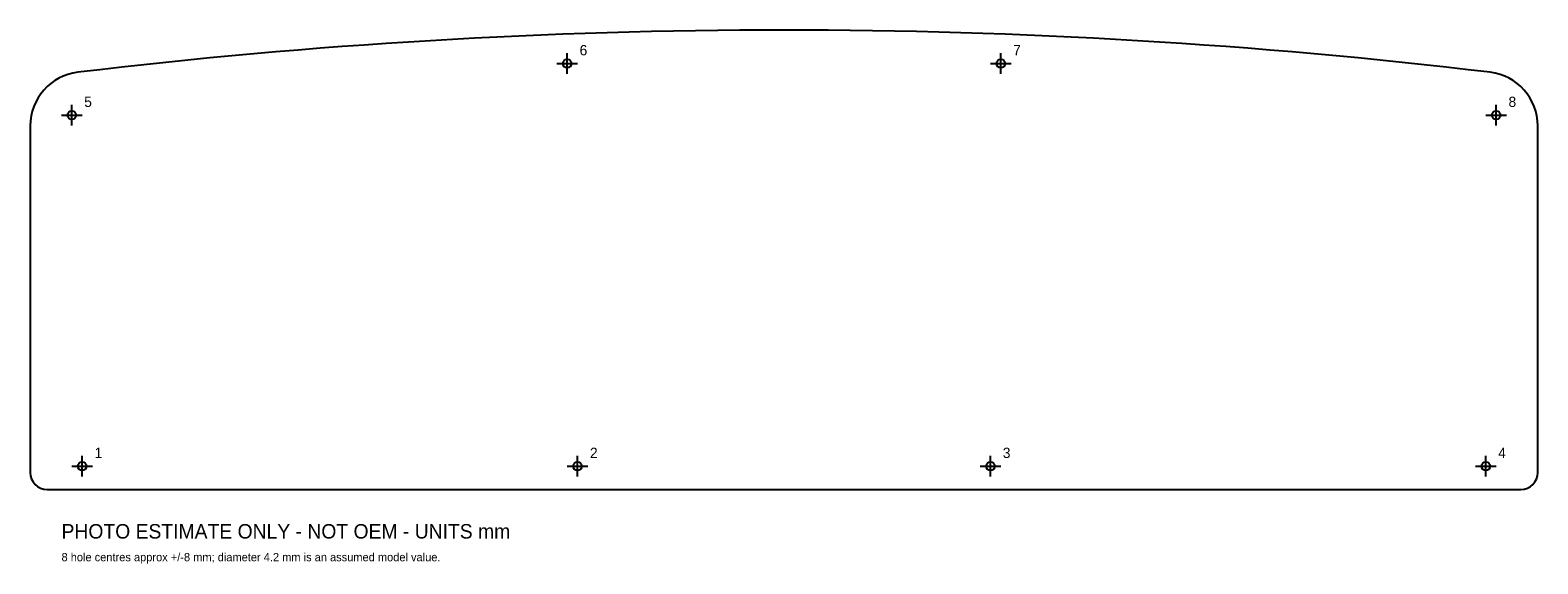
# Model space of a CAD drawing. Header units: millimetres. Extents: x -365 to 365, y -32 to 226.
import ezdxf

# ---------------------------------------------------------------- set-up
doc = ezdxf.new("R2010")
doc.units = ezdxf.units.MM
for name, color, linetype in [('CENTRES_ESTIMATED', 3, 'Continuous'), ('HOLES_ESTIMATED', 1, 'Continuous'), ('NOTES', 7, 'Continuous')]:
    doc.layers.add(name, color=color, linetype=linetype)

msp = doc.modelspace()

# ---------------------------------------------------------------- linework, layer by layer
for p, q in [((-365.2, 179.79), (-365.2, 12)), ((365.2, 12), (365.2, 179.79)), ((-357, 3.8), (357, 3.8))]:
    msp.add_line(p, q)
for centre, radius, start, end in [((0, -2653.03), 2879.23, 443.17592, 456.82408), ((-339, 179.79), 26.2, 456.82408, 540), ((339, 179.79), 26.2, 360, 443.17592), ((-357, 12), 8.2, 540, 630), ((357, 12), 8.2, 270, 360)]:
    msp.add_arc(centre, radius, start, end)
at = {"layer": 'CENTRES_ESTIMATED'}
for p, q in [((-105, 205), (-105, 215)), ((105, 205), (105, 215)), ((-110, 210), (-100, 210)), ((100, 210), (110, 210)), ((-345, 180), (-345, 190)), ((345, 180), (345, 190)), ((-350, 185), (-340, 185)), ((340, 185), (350, 185)), ((-345, 15), (-335, 15)), ((-340, 10), (-340, 20)), ((-105, 15), (-95, 15)), ((-100, 10), (-100, 20)), ((95, 15), (105, 15)), ((100, 10), (100, 20)), ((335, 15), (345, 15)), ((340, 10), (340, 20))]:
    msp.add_line(p, q, dxfattribs=at)
at = {"layer": 'HOLES_ESTIMATED'}
for centre in [(-105, 210), (105, 210), (-345, 185), (345, 185), (-340, 15), (-100, 15), (100, 15), (340, 15)]:
    msp.add_circle(centre, 2.1, dxfattribs=at)

# ---------------------------------------------------------------- texts
at = {"layer": 'NOTES'}
for s, height, p in [('6', 5, (-99, 214)), ('7', 5, (111, 214)), ('5', 5, (-339, 189)), ('8', 5, (351, 189)), ('1', 5, (-334, 19)), ('2', 5, (-94, 19)), ('3', 5, (106, 19)), ('4', 5, (346, 19)), ('PHOTO ESTIMATE ONLY - NOT OEM - UNITS mm', 7, (-350, -20)), ('8 hole centres approx +/-8 mm; diameter 4.2 mm is an assumed model value.', 4, (-350, -31))]:
    msp.add_text(s, height=height, dxfattribs=at).set_placement(p)

doc.saveas('drawing.dxf')
